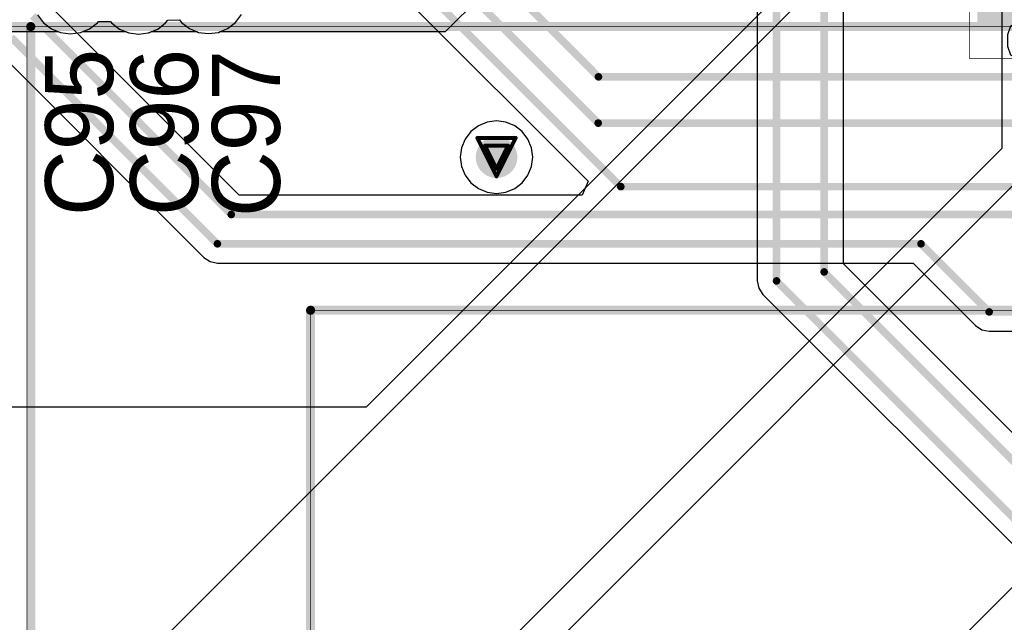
# Model space of a CAD drawing. Header units: millimetres. Extents: x 138 to 555, y 26 to 334.
# Tile 160 of 256: x 193 to 206, y 149 to 157. Entities that reach past the tile are written whole.
import ezdxf

# ---------------------------------------------------------------- set-up
doc = ezdxf.new("R2010")
doc.units = ezdxf.units.MM
for name, color, linetype in [('BottomLayer', 5, 'Continuous'), ('DrillDrawing', 1, 'Continuous'), ('Mechanical20', 56, 'Continuous'), ('Mechanical27', 56, 'Continuous'), ('MidLayer1', 16, 'Continuous'), ('MidLayer2', 76, 'Continuous'), ('MidLayer3', 90, 'Continuous'), ('MidLayer4', 156, 'Continuous'), ('MultiLayer', 9, 'Continuous'), ('TopLayer', 1, 'Continuous'), ('TopOverlay', 2, 'Continuous'), ('TopPaste', 8, 'Continuous'), ('TopSolder', 216, 'Continuous'), ('ViaHoleLayer', 16, 'Continuous')]:
    doc.layers.add(name, color=color, linetype=linetype)

# ---------------------------------------------------------------- blocks, each defined once
blk = doc.blocks.new('CON_SAMTEC_QSH_030_01_F_D_A_LCD_MB1230_505')
at = {"layer": 'Mechanical27', "const_width": 0.01}
for points in [[(86.75, 72.6), (86.75, -7.4)], [(83, 68.85), (83, -3.65)], [(83, -3.65), (-36.25, -3.65)], [(97.75, -7.4), (-54.25, -7.4)]]:
    blk.add_lwpolyline(points, dxfattribs=at)
at = {"layer": 'Mechanical27', "const_width": 0.005}
for points in [[(82.997, -3.65, 1), (83.002, -3.65, 1)], [(82.997, -3.65, 1), (83.002, -3.65, 1)], [(86.747, -7.4, 1), (86.752, -7.4, 1)]]:
    blk.add_lwpolyline(points, format="xyb", close=True, dxfattribs=at)
at = {"layer": 'TopOverlay', "const_width": 0.12}
for points in [[(86.7, 72.6), (86.7, -7.4)], [(83, 68.85), (83, -3.65)], [(83, -3.65), (10.95, -3.65)], [(97.7, -7.4), (-54.3, -7.4)]]:
    blk.add_lwpolyline(points, dxfattribs=at)
at = {"layer": 'TopOverlay', "const_width": 0.06}
for points in [[(82.97, -3.65, 1), (83.03, -3.65, 1)], [(82.97, -3.65, 1), (83.03, -3.65, 1)], [(86.67, -7.4, 1), (86.73, -7.4, 1)]]:
    blk.add_lwpolyline(points, format="xyb", close=True, dxfattribs=at)
blk = doc.blocks.new('ICC_SO8_5X4_P127_532')
at = {"layer": 'Mechanical20', "const_width": 0.01}
for points in [[(-2.775, 3.4), (2.775, 3.4)], [(-2.775, 3.4), (-2.775, -3.4)], [(2.775, 3.4), (2.775, -3.4)], [(-2.775, -3.4), (2.775, -3.4)]]:
    blk.add_lwpolyline(points, dxfattribs=at)
at = {"layer": 'Mechanical20', "const_width": 0.005}
for points in [[(-2.778, 3.4, 1), (-2.773, 3.4, 1)], [(-2.778, 3.4, 1), (-2.773, 3.4, 1)], [(2.773, 3.4, 1), (2.778, 3.4, 1)], [(2.773, 3.4, 1), (2.778, 3.4, 1)], [(-2.778, -3.4, 1), (-2.773, -3.4, 1)], [(-2.778, -3.4, 1), (-2.773, -3.4, 1)], [(2.773, -3.4, 1), (2.778, -3.4, 1)], [(2.773, -3.4, 1), (2.778, -3.4, 1)]]:
    blk.add_lwpolyline(points, format="xyb", close=True, dxfattribs=at)
at = {"layer": 'Mechanical27'}
for p, q in [((-2.61, 2.9), (-2.724, 2.862)), ((-2.457, 2.9), (-2.61, 2.9)), ((-2.343, 2.862), (-2.457, 2.9)), ((2.276, 2.9), (2.238, 2.557)), ((2.657, 2.9), (2.276, 2.9)), ((-2.724, 2.862), (-2.762, 2.786)), ((-2.762, 2.786), (-2.762, 2.709)), ((-2.305, 2.786), (-2.343, 2.862)), ((-2.305, 2.709), (-2.305, 2.786)), ((-2.762, 2.709), (-2.724, 2.633)), ((-2.724, 2.633), (-2.648, 2.595)), ((-2.419, 2.595), (-2.343, 2.633)), ((-2.343, 2.633), (-2.305, 2.709)), ((2.276, 2.595), (2.39, 2.633)), ((2.39, 2.633), (2.505, 2.633)), ((2.505, 2.633), (2.619, 2.595)), ((-2.762, 2.443), (-2.686, 2.519)), ((-2.686, 2.519), (-2.571, 2.557)), ((-2.648, 2.595), (-2.495, 2.557)), ((-2.571, 2.557), (-2.419, 2.595)), ((-2.495, 2.557), (-2.381, 2.519)), ((-2.381, 2.519), (-2.305, 2.443)), ((2.238, 2.557), (2.276, 2.595)), ((2.619, 2.595), (2.695, 2.519)), ((2.695, 2.519), (2.733, 2.405)), ((-2.8, 2.367), (-2.762, 2.443)), ((-2.8, 2.252), (-2.8, 2.367)), ((-2.305, 2.443), (-2.267, 2.367)), ((-2.267, 2.367), (-2.267, 2.252)), ((2.733, 2.405), (2.733, 2.329)), ((-2.762, 2.176), (-2.8, 2.252)), ((-2.267, 2.252), (-2.305, 2.176)), ((2.238, 2.176), (2.2, 2.252)), ((2.695, 2.214), (2.619, 2.138)), ((2.733, 2.329), (2.695, 2.214)), ((-2.724, 2.138), (-2.762, 2.176)), ((-2.61, 2.1), (-2.724, 2.138)), ((-2.457, 2.1), (-2.61, 2.1)), ((-2.343, 2.138), (-2.457, 2.1)), ((-2.305, 2.176), (-2.343, 2.138)), ((2.276, 2.138), (2.238, 2.176)), ((2.39, 2.1), (2.276, 2.138)), ((2.505, 2.1), (2.39, 2.1)), ((2.619, 2.138), (2.505, 2.1)), ((-2.374, -2.239), (-2.26, -2.125)), ((-2.26, -2.125), (-2.26, -2.925)), ((2.631, -2.125), (2.25, -2.658)), ((2.631, -2.125), (2.631, -2.925)), ((-2.45, -2.278), (-2.374, -2.239)), ((2.25, -2.658), (2.821, -2.658))]:
    blk.add_line(p, q, dxfattribs=at)
at = {"layer": 'Mechanical27', "const_width": 0.01}
for points in [[(-2.1, 3), (-1.7, 3)], [(-2.1, 3), (-2.1, 2)], [(-1.7, 3), (-1.7, 2)], [(-0.825, 3), (-0.425, 3)], [(-0.825, 3), (-0.825, 2)], [(-0.425, 3), (-0.425, 2)], [(0.425, 3), (0.825, 3)], [(0.425, 3), (0.425, 2)], [(0.825, 3), (0.825, 2)], [(1.7, 3), (2.1, 3)], [(1.7, 3), (1.7, 2)], [(2.1, 3), (2.1, 2)], [(-2.575, 2), (2.575, 2)], [(-2.575, 2), (-2.575, -2)], [(-2.1, 2), (-1.7, 2)], [(-0.825, 2), (-0.425, 2)], [(0.425, 2), (0.825, 2)], [(1.7, 2), (2.1, 2)], [(2.575, 2), (2.575, -2)], [(-2.575, -2), (2.575, -2)], [(-2.1, -2), (-1.7, -2)], [(-2.1, -2), (-2.1, -3)], [(-1.7, -2), (-1.7, -3)], [(-0.825, -2), (-0.425, -2)], [(-0.825, -2), (-0.825, -3)], [(-0.425, -2), (-0.425, -3)], [(0.425, -2), (0.825, -2)], [(0.425, -2), (0.425, -3)], [(0.825, -2), (0.825, -3)], [(1.7, -2), (2.1, -2)], [(1.7, -2), (1.7, -3)], [(2.1, -2), (2.1, -3)], [(-2.1, -3), (-1.7, -3)], [(-0.825, -3), (-0.425, -3)], [(0.425, -3), (0.825, -3)], [(1.7, -3), (2.1, -3)]]:
    blk.add_lwpolyline(points, dxfattribs=at)
at = {"layer": 'Mechanical27'}
for points, const_width in [([(-2.103, 3, 1), (-2.098, 3, 1)], 0.005), ([(-2.103, 3, 1), (-2.098, 3, 1)], 0.005), ([(-1.702, 3, 1), (-1.697, 3, 1)], 0.005), ([(-1.702, 3, 1), (-1.697, 3, 1)], 0.005), ([(-0.827, 3, 1), (-0.823, 3, 1)], 0.005), ([(-0.827, 3, 1), (-0.823, 3, 1)], 0.005), ([(-0.427, 3, 1), (-0.423, 3, 1)], 0.005), ([(-0.427, 3, 1), (-0.423, 3, 1)], 0.005), ([(0.423, 3, 1), (0.427, 3, 1)], 0.005), ([(0.423, 3, 1), (0.427, 3, 1)], 0.005), ([(0.823, 3, 1), (0.827, 3, 1)], 0.005), ([(0.823, 3, 1), (0.827, 3, 1)], 0.005), ([(1.697, 3, 1), (1.702, 3, 1)], 0.005), ([(1.697, 3, 1), (1.702, 3, 1)], 0.005), ([(2.098, 3, 1), (2.103, 3, 1)], 0.005), ([(2.098, 3, 1), (2.103, 3, 1)], 0.005), ([(-2.578, 2, 1), (-2.573, 2, 1)], 0.005), ([(-2.578, 2, 1), (-2.573, 2, 1)], 0.005), ([(-2.103, 2, 1), (-2.098, 2, 1)], 0.005), ([(-2.103, 2, 1), (-2.098, 2, 1)], 0.005), ([(-1.702, 2, 1), (-1.697, 2, 1)], 0.005), ([(-1.702, 2, 1), (-1.697, 2, 1)], 0.005), ([(-0.827, 2, 1), (-0.823, 2, 1)], 0.005), ([(-0.827, 2, 1), (-0.823, 2, 1)], 0.005), ([(-0.427, 2, 1), (-0.423, 2, 1)], 0.005), ([(-0.427, 2, 1), (-0.423, 2, 1)], 0.005), ([(0.423, 2, 1), (0.427, 2, 1)], 0.005), ([(0.423, 2, 1), (0.427, 2, 1)], 0.005), ([(0.823, 2, 1), (0.827, 2, 1)], 0.005), ([(0.823, 2, 1), (0.827, 2, 1)], 0.005), ([(1.697, 2, 1), (1.702, 2, 1)], 0.005), ([(1.697, 2, 1), (1.702, 2, 1)], 0.005), ([(2.098, 2, 1), (2.103, 2, 1)], 0.005), ([(2.098, 2, 1), (2.103, 2, 1)], 0.005), ([(2.573, 2, 1), (2.578, 2, 1)], 0.005), ([(2.573, 2, 1), (2.578, 2, 1)], 0.005), ([(-1.625, -1.6, 1), (-2.125, -1.6, 1)], 0.01), ([(-2.127, -1.6, 1), (-2.123, -1.6, 1)], 0.005), ([(-1.627, -1.6, 1), (-1.623, -1.6, 1)], 0.005), ([(-2.578, -2, 1), (-2.573, -2, 1)], 0.005), ([(-2.578, -2, 1), (-2.573, -2, 1)], 0.005), ([(-2.103, -2, 1), (-2.098, -2, 1)], 0.005), ([(-2.103, -2, 1), (-2.098, -2, 1)], 0.005), ([(-1.702, -2, 1), (-1.697, -2, 1)], 0.005), ([(-1.702, -2, 1), (-1.697, -2, 1)], 0.005), ([(-0.827, -2, 1), (-0.823, -2, 1)], 0.005), ([(-0.827, -2, 1), (-0.823, -2, 1)], 0.005), ([(-0.427, -2, 1), (-0.423, -2, 1)], 0.005), ([(-0.427, -2, 1), (-0.423, -2, 1)], 0.005), ([(0.423, -2, 1), (0.427, -2, 1)], 0.005), ([(0.423, -2, 1), (0.427, -2, 1)], 0.005), ([(0.823, -2, 1), (0.827, -2, 1)], 0.005), ([(0.823, -2, 1), (0.827, -2, 1)], 0.005), ([(1.697, -2, 1), (1.702, -2, 1)], 0.005), ([(1.697, -2, 1), (1.702, -2, 1)], 0.005), ([(2.098, -2, 1), (2.103, -2, 1)], 0.005), ([(2.098, -2, 1), (2.103, -2, 1)], 0.005), ([(2.573, -2, 1), (2.578, -2, 1)], 0.005), ([(2.573, -2, 1), (2.578, -2, 1)], 0.005), ([(-2.103, -3, 1), (-2.098, -3, 1)], 0.005), ([(-2.103, -3, 1), (-2.098, -3, 1)], 0.005), ([(-1.702, -3, 1), (-1.697, -3, 1)], 0.005), ([(-1.702, -3, 1), (-1.697, -3, 1)], 0.005), ([(-0.827, -3, 1), (-0.823, -3, 1)], 0.005), ([(-0.827, -3, 1), (-0.823, -3, 1)], 0.005), ([(-0.427, -3, 1), (-0.423, -3, 1)], 0.005), ([(-0.427, -3, 1), (-0.423, -3, 1)], 0.005), ([(0.423, -3, 1), (0.427, -3, 1)], 0.005), ([(0.423, -3, 1), (0.427, -3, 1)], 0.005), ([(0.823, -3, 1), (0.827, -3, 1)], 0.005), ([(0.823, -3, 1), (0.827, -3, 1)], 0.005), ([(1.697, -3, 1), (1.702, -3, 1)], 0.005), ([(1.697, -3, 1), (1.702, -3, 1)], 0.005), ([(2.098, -3, 1), (2.103, -3, 1)], 0.005), ([(2.098, -3, 1), (2.103, -3, 1)], 0.005)]:
    blk.add_lwpolyline(points, format="xyb", close=True, dxfattribs=dict(at, const_width=const_width))
at = {"layer": 'TopLayer'}
for points in [[(-1.555, 1.5), (-1.555, 3.25), (-2.255, 1.5), (-2.255, 3.25)], [(-0.285, 1.5), (-0.285, 3.25), (-0.985, 1.5), (-0.985, 3.25)], [(0.985, 1.5), (0.985, 3.25), (0.285, 1.5), (0.285, 3.25)], [(2.255, 1.5), (2.255, 3.25), (1.555, 1.5), (1.555, 3.25)], [(-1.555, -3.25), (-1.555, -1.5), (-2.255, -3.25), (-2.255, -1.5)], [(-0.285, -3.25), (-0.285, -1.5), (-0.985, -3.25), (-0.985, -1.5)], [(0.985, -3.25), (0.985, -1.5), (0.285, -3.25), (0.285, -1.5)], [(2.255, -3.25), (2.255, -1.5), (1.555, -3.25), (1.555, -1.5)]]:
    blk.add_solid(points, dxfattribs=at)
at = {"layer": 'TopOverlay'}
for p, q in [((-2.58, -2.343), (-2.437, -2.2)), ((-2.437, -2.2), (-2.437, -3.2)), ((-2.675, -2.391), (-2.58, -2.343))]:
    blk.add_line(p, q, dxfattribs=at)
at = {"layer": 'TopOverlay', "const_width": 0.12}
for points in [[(-2.575, 2), (-2.575, -2)], [(-2.575, 2), (-2.375, 2)], [(2.375, 2), (2.575, 2)], [(2.575, 2), (2.575, -2)], [(-2.575, -2), (-2.375, -2)], [(2.375, -2), (2.575, -2)]]:
    blk.add_lwpolyline(points, dxfattribs=at)
at = {"layer": 'TopOverlay'}
for points, const_width in [([(-2.605, 2, 1), (-2.545, 2, 1)], 0.06), ([(-2.605, 2, 1), (-2.545, 2, 1)], 0.06), ([(-2.405, 2, 1), (-2.345, 2, 1)], 0.06), ([(2.345, 2, 1), (2.405, 2, 1)], 0.06), ([(2.545, 2, 1), (2.605, 2, 1)], 0.06), ([(2.545, 2, 1), (2.605, 2, 1)], 0.06), ([(-1.85, -1.05, 1), (-2.35, -1.05, 1)], 0.12), ([(-2.38, -1.05, 1), (-2.32, -1.05, 1)], 0.06), ([(-1.88, -1.05, 1), (-1.82, -1.05, 1)], 0.06), ([(-2.605, -2, 1), (-2.545, -2, 1)], 0.06), ([(-2.605, -2, 1), (-2.545, -2, 1)], 0.06), ([(-2.405, -2, 1), (-2.345, -2, 1)], 0.06), ([(2.345, -2, 1), (2.405, -2, 1)], 0.06), ([(2.545, -2, 1), (2.605, -2, 1)], 0.06), ([(2.545, -2, 1), (2.605, -2, 1)], 0.06)]:
    blk.add_lwpolyline(points, format="xyb", close=True, dxfattribs=dict(at, const_width=const_width))
at = {"layer": 'TopPaste'}
for points in [[(-1.555, 1.5), (-1.555, 3.25), (-2.255, 1.5), (-2.255, 3.25)], [(-0.285, 1.5), (-0.285, 3.25), (-0.985, 1.5), (-0.985, 3.25)], [(0.985, 1.5), (0.985, 3.25), (0.285, 1.5), (0.285, 3.25)], [(2.255, 1.5), (2.255, 3.25), (1.555, 1.5), (1.555, 3.25)], [(-1.555, -3.25), (-1.555, -1.5), (-2.255, -3.25), (-2.255, -1.5)], [(-0.285, -3.25), (-0.285, -1.5), (-0.985, -3.25), (-0.985, -1.5)], [(0.985, -3.25), (0.985, -1.5), (0.285, -3.25), (0.285, -1.5)], [(2.255, -3.25), (2.255, -1.5), (1.555, -3.25), (1.555, -1.5)]]:
    blk.add_solid(points, dxfattribs=at)
at = {"layer": 'TopSolder'}
for points in [[(-1.505, 1.45), (-1.505, 3.3), (-2.305, 1.45), (-2.305, 3.3)], [(-0.235, 1.45), (-0.235, 3.3), (-1.035, 1.45), (-1.035, 3.3)], [(1.035, 1.45), (1.035, 3.3), (0.235, 1.45), (0.235, 3.3)], [(2.305, 1.45), (2.305, 3.3), (1.505, 1.45), (1.505, 3.3)], [(-1.505, -3.3), (-1.505, -1.45), (-2.305, -3.3), (-2.305, -1.45)], [(-0.235, -3.3), (-0.235, -1.45), (-1.035, -3.3), (-1.035, -1.45)], [(1.035, -3.3), (1.035, -1.45), (0.235, -3.3), (0.235, -1.45)], [(2.305, -3.3), (2.305, -1.45), (1.505, -3.3), (1.505, -1.45)]]:
    blk.add_solid(points, dxfattribs=at)

msp = doc.modelspace()

# ---------------------------------------------------------------- linework, layer by layer
at = {"layer": 'BottomLayer'}
for p, q in [((202.727, 163.382), (202.727, 153.545)), ((203.866, 153.769), (203.866, 160.192)), ((206.844, 150.791), (203.866, 153.769)), ((202.727, 153.545), (202.746, 153.448)), ((202.746, 153.448), (202.801, 153.365)), ((202.801, 153.365), (206.538, 149.629))]:
    msp.add_line(p, q, dxfattribs=at)
at = {"layer": 'BottomLayer', "const_width": 0.1}
for points in [[(202.982, 153.545), (202.982, 163.487)], [(203.611, 153.664), (203.611, 160.627)], [(203.611, 153.664), (206.738, 150.536)], [(202.982, 153.545), (206.718, 149.809)]]:
    msp.add_lwpolyline(points, dxfattribs=at)
at = {"layer": 'BottomLayer'}
for points, const_width in [([(199.142, 155.181, 1), (199.417, 155.181, 1)], 0.275), ([(203.586, 153.664, 1), (203.636, 153.664, 1)], 0.05), ([(203.586, 153.664, 1), (203.636, 153.664, 1)], 0.05), ([(202.957, 153.545, 1), (203.007, 153.545, 1)], 0.05), ([(202.957, 153.545, 1), (203.007, 153.545, 1)], 0.05)]:
    msp.add_lwpolyline(points, format="xyb", close=True, dxfattribs=dict(at, const_width=const_width))
at = {"layer": 'DrillDrawing', "const_width": 0.0508}
for points in [[(199.025, 155.435), (199.533, 155.435)], [(199.025, 155.435), (199.279, 154.927)], [(199.127, 155.334), (199.432, 155.334)], [(199.127, 155.334), (199.279, 155.029)], [(199.279, 154.927), (199.533, 155.435)], [(199.279, 155.029), (199.432, 155.334)]]:
    msp.add_lwpolyline(points, dxfattribs=at)
at = {"layer": 'DrillDrawing', "const_width": 0.0254}
for points in [[(199.012, 155.435, 1), (199.038, 155.435, 1)], [(199.012, 155.435, 1), (199.038, 155.435, 1)], [(199.114, 155.334, 1), (199.139, 155.334, 1)], [(199.114, 155.334, 1), (199.139, 155.334, 1)], [(199.419, 155.334, 1), (199.444, 155.334, 1)], [(199.419, 155.334, 1), (199.444, 155.334, 1)], [(199.52, 155.435, 1), (199.546, 155.435, 1)], [(199.52, 155.435, 1), (199.546, 155.435, 1)], [(199.266, 155.029, 1), (199.292, 155.029, 1)], [(199.266, 155.029, 1), (199.292, 155.029, 1)], [(199.266, 154.927, 1), (199.292, 154.927, 1)], [(199.266, 154.927, 1), (199.292, 154.927, 1)]]:
    msp.add_lwpolyline(points, format="xyb", close=True, dxfattribs=at)
at = {"layer": 'MidLayer1'}
for p, q in [((198.604, 156.841), (205.952, 164.188)), ((208.872, 163.193), (197.553, 151.874)), ((205.959, 158.492), (205.959, 155.297)), ((189.598, 143.544), (204.194, 158.14)), ((183.589, 156.841), (193.483, 156.841)), ((193.483, 156.841), (193.515, 156.828)), ((193.515, 156.828), (193.645, 156.811)), ((193.645, 156.811), (193.776, 156.828)), ((193.776, 156.828), (193.808, 156.841)), ((193.808, 156.841), (194.376, 156.841)), ((194.376, 156.841), (194.415, 156.825)), ((194.415, 156.825), (194.545, 156.808)), ((194.545, 156.808), (194.676, 156.825)), ((194.676, 156.825), (194.715, 156.841)), ((194.715, 156.841), (195.317, 156.841)), ((195.317, 156.841), (195.34, 156.831)), ((195.34, 156.831), (195.47, 156.814)), ((195.47, 156.814), (195.601, 156.831)), ((195.601, 156.831), (195.624, 156.841)), ((195.624, 156.841), (198.604, 156.841)), ((199.04, 155.596), (198.94, 155.52)), ((199.155, 155.644), (199.04, 155.596)), ((199.279, 155.66), (199.155, 155.644)), ((199.403, 155.644), (199.279, 155.66)), ((199.519, 155.596), (199.403, 155.644)), ((199.618, 155.52), (199.519, 155.596)), ((198.94, 155.52), (198.864, 155.421)), ((199.694, 155.421), (199.618, 155.52)), ((198.864, 155.421), (198.816, 155.305)), ((199.742, 155.305), (199.694, 155.421)), ((205.959, 155.297), (196.275, 145.614)), ((198.816, 155.305), (198.8, 155.181)), ((199.758, 155.181), (199.742, 155.305)), ((198.8, 155.181), (198.816, 155.057)), ((199.742, 155.057), (199.758, 155.181)), ((185.015, 133.713), (206.287, 154.985)), ((198.816, 155.057), (198.864, 154.942)), ((198.864, 154.942), (198.94, 154.842)), ((199.618, 154.842), (199.694, 154.942)), ((199.694, 154.942), (199.742, 155.057)), ((198.94, 154.842), (199.04, 154.766)), ((199.519, 154.766), (199.618, 154.842)), ((199.04, 154.766), (199.155, 154.718)), ((199.155, 154.718), (199.279, 154.702)), ((199.279, 154.702), (199.403, 154.718)), ((199.403, 154.718), (199.519, 154.766)), ((208.987, 152.385), (186.744, 130.143)), ((196.183, 151.874), (180.231, 151.874)), ((197.553, 151.874), (196.183, 151.874))]:
    msp.add_line(p, q, dxfattribs=at)
at = {"layer": 'MidLayer1', "const_width": 0.275}
msp.add_lwpolyline([(199.142, 155.181, 1), (199.417, 155.181, 1)], format="xyb", close=True, dxfattribs=at)
at = {"layer": 'MidLayer2', "const_width": 0.275}
msp.add_lwpolyline([(199.142, 155.181, 1), (199.417, 155.181, 1)], format="xyb", close=True, dxfattribs=at)
at = {"layer": 'MidLayer3', "const_width": 0.275}
msp.add_lwpolyline([(199.142, 155.181, 1), (199.417, 155.181, 1)], format="xyb", close=True, dxfattribs=at)
at = {"layer": 'MidLayer4'}
for p, q in [((193.209, 157.063), (193.289, 156.958)), ((195.827, 156.962), (195.907, 157.066)), ((193.289, 156.958), (193.393, 156.878)), ((193.898, 156.878), (194.002, 156.958)), ((194.002, 156.958), (194.014, 156.974)), ((194.014, 156.974), (194.174, 156.974)), ((194.174, 156.974), (194.189, 156.955)), ((194.189, 156.955), (194.293, 156.875)), ((194.798, 156.875), (194.902, 156.955)), ((194.902, 156.955), (194.932, 156.994)), ((194.932, 156.994), (195.087, 156.997)), ((195.087, 156.997), (195.114, 156.962)), ((195.114, 156.962), (195.218, 156.882)), ((195.723, 156.882), (195.827, 156.962)), ((193.393, 156.878), (193.515, 156.828)), ((193.515, 156.828), (193.645, 156.811)), ((193.645, 156.811), (193.776, 156.828)), ((193.776, 156.828), (193.898, 156.878)), ((194.293, 156.875), (194.415, 156.825)), ((194.415, 156.825), (194.545, 156.808)), ((194.545, 156.808), (194.676, 156.825)), ((194.676, 156.825), (194.798, 156.875)), ((195.218, 156.882), (195.34, 156.831)), ((195.34, 156.831), (195.47, 156.814)), ((195.47, 156.814), (195.601, 156.831)), ((195.601, 156.831), (195.723, 156.882)), ((199.04, 155.596), (198.94, 155.52)), ((199.155, 155.644), (199.04, 155.596)), ((199.279, 155.66), (199.155, 155.644)), ((199.403, 155.644), (199.279, 155.66)), ((199.519, 155.596), (199.403, 155.644)), ((199.618, 155.52), (199.519, 155.596)), ((198.94, 155.52), (198.864, 155.421)), ((199.694, 155.421), (199.618, 155.52)), ((198.864, 155.421), (198.816, 155.305)), ((199.742, 155.305), (199.694, 155.421)), ((198.816, 155.305), (198.8, 155.181)), ((199.758, 155.181), (199.742, 155.305)), ((198.8, 155.181), (198.816, 155.057)), ((199.742, 155.057), (199.758, 155.181)), ((198.816, 155.057), (198.864, 154.942)), ((198.864, 154.942), (198.94, 154.842)), ((199.618, 154.842), (199.694, 154.942)), ((199.694, 154.942), (199.742, 155.057)), ((198.94, 154.842), (199.04, 154.766)), ((199.519, 154.766), (199.618, 154.842)), ((199.04, 154.766), (199.155, 154.718)), ((199.155, 154.718), (199.279, 154.702)), ((199.279, 154.702), (199.403, 154.718)), ((199.403, 154.718), (199.519, 154.766))]:
    msp.add_line(p, q, dxfattribs=at)
at = {"layer": 'MidLayer4', "const_width": 0.275}
msp.add_lwpolyline([(199.142, 155.181, 1), (199.417, 155.181, 1)], format="xyb", close=True, dxfattribs=at)
at = {"layer": 'MultiLayer', "const_width": 0.275}
msp.add_lwpolyline([(199.142, 155.181, 1), (199.417, 155.181, 1)], format="xyb", close=True, dxfattribs=at)
at = {"layer": 'TopLayer'}
for p, q in [((197.01, 158.342), (200.489, 154.863)), ((195.877, 154.678), (193.4, 157.155)), ((192.679, 156.584), (195.407, 153.856)), ((200.489, 154.863), (200.413, 154.678)), ((200.413, 154.678), (195.877, 154.678)), ((195.407, 153.856), (195.49, 153.801)), ((195.49, 153.801), (195.588, 153.781)), ((195.588, 153.781), (204.787, 153.781)), ((204.787, 153.781), (205.613, 152.955)), ((205.613, 152.955), (205.696, 152.9)), ((205.696, 152.9), (205.793, 152.88)), ((205.793, 152.88), (208.929, 152.88))]:
    msp.add_line(p, q, dxfattribs=at)
at = {"layer": 'TopLayer', "const_width": 0.1}
for points in [[(196.563, 160.307), (200.627, 156.243)], [(196.58, 159.673), (200.623, 155.631)], [(196.295, 159.418), (200.922, 154.791)], [(193.145, 157.049), (195.771, 154.423)], [(192.86, 156.764), (195.588, 154.036)], [(200.627, 156.243), (207.182, 156.243)], [(200.623, 155.631), (207.478, 155.631)], [(200.922, 154.791), (208.978, 154.791)], [(195.771, 154.423), (206.163, 154.423)], [(195.588, 154.036), (204.892, 154.036)], [(204.892, 154.036), (205.793, 153.135)], [(205.793, 153.135), (209.364, 153.135)]]:
    msp.add_lwpolyline(points, dxfattribs=at)
at = {"layer": 'TopLayer'}
for points, const_width in [([(200.602, 156.243, 1), (200.652, 156.243, 1)], 0.05), ([(200.602, 156.243, 1), (200.652, 156.243, 1)], 0.05), ([(200.598, 155.631, 1), (200.648, 155.631, 1)], 0.05), ([(200.598, 155.631, 1), (200.648, 155.631, 1)], 0.05), ([(199.142, 155.181, 1), (199.417, 155.181, 1)], 0.275), ([(200.897, 154.791, 1), (200.947, 154.791, 1)], 0.05), ([(200.897, 154.791, 1), (200.947, 154.791, 1)], 0.05), ([(195.746, 154.423, 1), (195.796, 154.423, 1)], 0.05), ([(195.746, 154.423, 1), (195.796, 154.423, 1)], 0.05), ([(195.563, 154.036, 1), (195.613, 154.036, 1)], 0.05), ([(195.563, 154.036, 1), (195.613, 154.036, 1)], 0.05), ([(204.867, 154.036, 1), (204.917, 154.036, 1)], 0.05), ([(204.867, 154.036, 1), (204.917, 154.036, 1)], 0.05), ([(205.768, 153.135, 1), (205.818, 153.135, 1)], 0.05), ([(205.768, 153.135, 1), (205.818, 153.135, 1)], 0.05)]:
    msp.add_lwpolyline(points, format="xyb", close=True, dxfattribs=dict(at, const_width=const_width))
at = {"layer": 'ViaHoleLayer', "const_width": 0.15}
msp.add_lwpolyline([(199.204, 155.181, 1), (199.354, 155.181, 1)], format="xyb", close=True, dxfattribs=at)

# ---------------------------------------------------------------- block references
for name, p, rotation in [('ICC_SO8_5X4_P127_532', (208.936, 159.257), 90), ('CON_SAMTEC_QSH_030_01_F_D_A_LCD_MB1230_505', (279.82, 149.507), 180)]:
    msp.add_blockref(name, p, dxfattribs=dict(rotation=rotation))

# ---------------------------------------------------------------- texts
at = {"layer": 'TopOverlay'}
for s, p in [('C95', (194.21, 154.404)), ('C96', (195.333, 154.404)), ('C97', (196.415, 154.39))]:
    msp.add_text(s, height=0.9, rotation=90, dxfattribs=at).set_placement(p)

doc.saveas('drawing.dxf')
